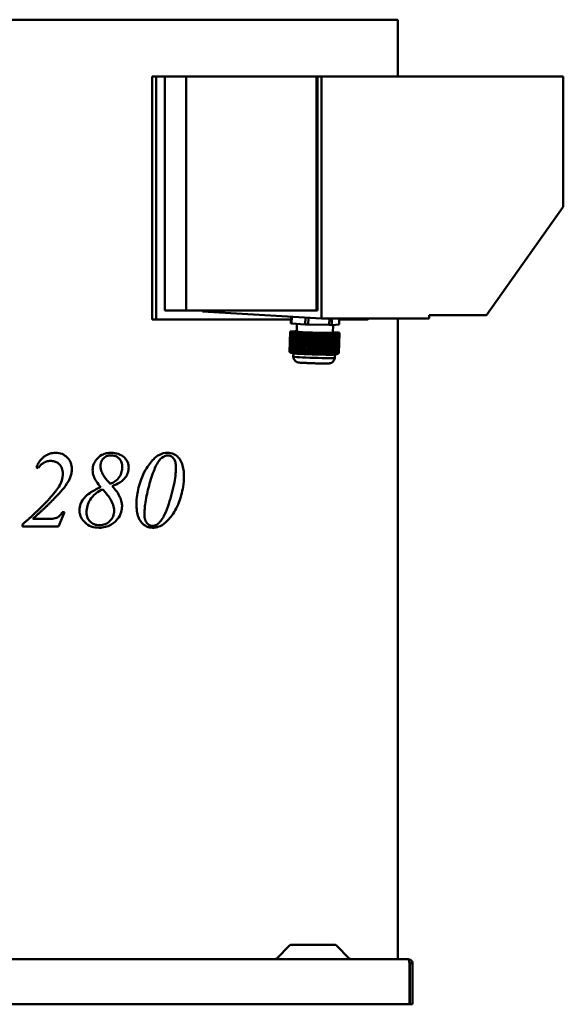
# Model space of a CAD drawing. Header units: millimetres. Extents: x 308 to 952, y 173 to 718.
# Tile 2 of 2: x 651 to 952, y 173 to 718. Entities that reach past the tile are written whole.
import ezdxf

# ---------------------------------------------------------------- set-up
doc = ezdxf.new("R2010")
doc.units = ezdxf.units.MM
doc.header["$LTSCALE"] = 3
doc.layers.add('Widoczne (ISO)', color=7, linetype='Continuous', lineweight=50)

msp = doc.modelspace()

# ---------------------------------------------------------------- linework, layer by layer
at = {"layer": 'Widoczne (ISO)'}
for p, q in [((667.52, 718), (509.03, 718)), ((667.52, 718), (725.15, 718)), ((836.41, 718), (725.15, 718)), ((836.41, 718), (860.28, 718)), ((860.28, 686.5), (860.28, 718)), ((724.2, 686.5), (724.2, 552)), ((726.52, 686.5), (724.2, 686.5)), ((731.39, 686.5), (726.52, 686.5)), ((726.52, 686.5), (726.52, 552)), ((731.39, 557), (731.39, 686.5)), ((731.39, 686.5), (743.06, 686.5)), ((743.06, 686.5), (743.06, 557)), ((743.06, 686.5), (815.24, 686.5)), ((815.24, 686.5), (815.73, 686.5)), ((815.24, 686.5), (815.24, 557)), ((817.92, 686.5), (815.73, 686.5)), ((815.73, 686.5), (815.73, 557)), ((817.92, 686.5), (817.92, 552.6)), ((951.73, 686.5), (817.92, 686.5)), ((951.73, 684.7), (951.73, 686.5)), ((951.73, 684.7), (951.73, 614.5)), ((951.73, 614.5), (909.3, 554.5)), ((742.55, 557), (731.39, 557)), ((742.55, 557), (743.06, 557)), ((743.06, 557), (743.79, 557)), ((815.24, 557), (743.79, 557)), ((752.16, 556.4), (752.16, 557)), ((752.16, 556.4), (817.92, 552.6)), ((815.24, 557), (815.73, 557)), ((724.2, 552), (726.52, 552)), ((726.52, 552), (801.15, 552)), ((801.2, 553.57), (801.09, 549.89)), ((801.38, 549.83), (801.49, 553.55)), ((809.08, 553.11), (808.97, 549.35)), ((810.6, 549.28), (810.71, 553.02)), ((877.48, 552.6), (817.92, 552.6)), ((822.38, 552.6), (822.28, 549.01)), ((823.61, 549), (823.71, 552.6)), ((827.79, 552.6), (827.7, 549.2)), ((827.78, 552), (843.54, 552)), ((843.97, 552.6), (843.54, 552)), ((860.28, 198), (860.28, 552.6)), ((877.48, 552.6), (877.48, 554.5)), ((909.3, 554.5), (877.48, 554.5)), ((800.61, 545.37), (800.29, 534.06)), ((801.04, 545.39), (800.61, 545.37)), ((800.61, 545.37), (801.4, 545.32)), ((801.63, 545.38), (801.04, 545.39)), ((801.07, 533.8), (801.4, 545.32)), ((801.09, 549.89), (801.38, 549.83)), ((801.45, 545.42), (801.24, 545.4)), ((801.24, 545.4), (801.63, 545.38)), ((801.24, 545.39), (801.24, 545.4)), ((801.38, 549.83), (808.97, 549.35)), ((801.4, 545.32), (801.99, 545.31)), ((802.04, 545.4), (801.45, 545.42)), ((801.78, 545.3), (801.45, 533.69)), ((801.87, 545.44), (801.66, 545.43)), ((801.66, 545.43), (802.04, 545.4)), ((801.66, 545.41), (801.66, 545.43)), ((801.99, 545.31), (801.78, 545.3)), ((801.78, 545.3), (802.17, 545.27)), ((801.83, 533.58), (802.17, 545.27)), ((802.45, 545.42), (801.87, 545.44)), ((802.28, 545.46), (802.07, 545.45)), ((802.07, 545.45), (802.45, 545.42)), ((802.07, 545.43), (802.07, 545.45)), ((802.17, 545.27), (802.76, 545.26)), ((802.55, 545.25), (802.21, 533.49)), ((802.87, 545.44), (802.28, 545.46)), ((802.69, 545.48), (802.49, 545.47)), ((802.49, 545.47), (802.87, 545.44)), ((802.49, 545.45), (802.49, 545.47)), ((802.76, 545.26), (802.55, 545.25)), ((802.55, 545.25), (802.94, 545.23)), ((802.6, 533.4), (802.94, 545.23)), ((803.28, 545.46), (802.69, 545.48)), ((803.11, 545.5), (802.9, 545.49)), ((802.9, 545.49), (803.28, 545.46)), ((802.9, 545.47), (802.9, 545.49)), ((802.94, 545.23), (803.53, 545.21)), ((803.32, 545.2), (802.98, 533.32)), ((803.7, 545.48), (803.11, 545.5)), ((803.52, 545.52), (803.31, 545.51)), ((803.31, 545.51), (803.7, 545.48)), ((803.31, 545.49), (803.31, 545.51)), ((803.53, 545.21), (803.32, 545.2)), ((803.32, 545.2), (803.71, 545.18)), ((803.36, 533.25), (803.71, 545.18)), ((804.11, 545.5), (803.52, 545.52)), ((803.71, 545.18), (804.29, 545.16)), ((803.94, 545.54), (803.73, 545.53)), ((803.73, 545.53), (804.11, 545.5)), ((803.73, 545.51), (803.73, 545.53)), ((804.09, 545.15), (803.74, 533.2)), ((804.27, 545.53), (803.94, 545.54)), ((804.29, 545.16), (804.09, 545.15)), ((804.09, 545.15), (804.47, 545.13)), ((804.13, 533.15), (804.47, 545.13)), ((804.27, 545.56), (804.14, 545.55)), ((804.14, 545.55), (804.27, 545.54)), ((804.14, 545.53), (804.14, 545.55)), ((804.39, 549.64), (804.27, 545.34)), ((804.47, 545.13), (805.06, 545.11)), ((804.86, 545.1), (804.51, 533.12)), ((805.06, 545.11), (804.86, 545.1)), ((804.86, 545.1), (805.24, 545.08)), ((804.9, 533.09), (805.24, 545.08)), ((805.24, 545.08), (805.83, 545.07)), ((805.62, 545.06), (805.28, 533.08)), ((805.83, 545.07), (805.62, 545.06)), ((805.62, 545.06), (806.01, 545.03)), ((805.66, 533.08), (806.01, 545.03)), ((806.01, 545.03), (806.6, 545.02)), ((806.39, 545.01), (806.05, 533.08)), ((806.6, 545.02), (806.39, 545.01)), ((806.39, 545.01), (806.78, 544.98)), ((808.97, 549.35), (810.6, 549.28)), ((810.6, 549.28), (822.28, 549.01)), ((822.28, 549.01), (823.61, 549)), ((823.61, 549), (827.7, 549.2)), ((824.38, 549.04), (824.26, 544.76)), ((806.44, 533.1), (806.78, 544.98)), ((806.78, 544.98), (807.37, 544.97)), ((807.16, 544.96), (806.82, 533.13)), ((807.37, 544.97), (807.16, 544.96)), ((807.16, 544.96), (807.55, 544.93)), ((807.21, 533.17), (807.55, 544.93)), ((807.55, 544.93), (808.13, 544.92)), ((807.93, 544.91), (807.59, 533.22)), ((808.13, 544.92), (807.93, 544.91)), ((807.93, 544.91), (808.31, 544.89)), ((807.98, 533.27), (808.31, 544.89)), ((808.31, 544.89), (808.9, 544.87)), ((808.7, 544.86), (808.36, 533.34)), ((808.9, 544.87), (808.7, 544.86)), ((808.7, 544.86), (809.48, 544.81)), ((809.48, 544.81), (809.16, 533.5)), ((809.48, 544.81), (810.69, 544.78)), ((810.36, 533.26), (810.69, 544.78)), ((810.9, 544.79), (810.56, 533.05)), ((810.69, 544.78), (810.9, 544.79)), ((810.9, 544.79), (811.28, 544.77)), ((811.28, 544.77), (810.95, 533.16)), ((811.28, 544.77), (811.88, 544.75)), ((811.54, 533.06), (811.88, 544.75)), ((812.08, 544.76), (811.74, 532.86)), ((811.88, 544.75), (812.08, 544.76)), ((812.08, 544.76), (812.46, 544.74)), ((812.46, 544.74), (812.12, 532.97)), ((812.46, 544.74), (813.06, 544.73)), ((812.72, 532.9), (813.06, 544.73)), ((813.26, 544.74), (812.92, 532.75)), ((813.06, 544.73), (813.26, 544.74)), ((813.26, 544.74), (813.65, 544.71)), ((813.65, 544.71), (813.3, 532.83)), ((813.65, 544.71), (814.24, 544.7)), ((813.9, 532.77), (814.24, 544.7)), ((814.45, 544.71), (814.1, 532.72)), ((814.24, 544.7), (814.45, 544.71)), ((814.45, 544.71), (814.83, 544.68)), ((814.83, 544.68), (814.48, 532.73)), ((814.83, 544.68), (815.42, 544.67)), ((815.08, 532.69), (815.42, 544.67)), ((815.63, 544.68), (815.28, 532.69)), ((815.42, 544.67), (815.63, 544.68)), ((815.63, 544.68), (816.01, 544.66)), ((816.01, 544.66), (815.66, 532.67)), ((816.01, 544.66), (816.6, 544.64)), ((816.26, 532.65), (816.6, 544.64)), ((816.81, 544.65), (816.46, 532.66)), ((816.6, 544.64), (816.81, 544.65)), ((816.81, 544.65), (817.19, 544.63)), ((817.19, 544.63), (816.85, 532.65)), ((817.19, 544.63), (817.79, 544.61)), ((817.44, 532.66), (817.79, 544.61)), ((817.99, 544.62), (817.65, 532.63)), ((817.79, 544.61), (817.99, 544.62)), ((817.99, 544.62), (818.37, 544.6)), ((818.37, 544.6), (818.03, 532.68)), ((818.37, 544.6), (818.97, 544.58)), ((818.63, 532.7), (818.97, 544.58)), ((819.17, 544.59), (818.83, 532.6)), ((818.97, 544.58), (819.17, 544.59)), ((819.17, 544.59), (819.56, 544.57)), ((819.56, 544.57), (819.21, 532.74)), ((819.56, 544.57), (820.15, 544.56)), ((819.81, 532.79), (820.15, 544.56)), ((820.36, 544.57), (820.01, 532.66)), ((820.15, 544.56), (820.36, 544.57)), ((820.36, 544.57), (820.74, 544.54)), ((820.74, 544.54), (820.4, 532.85)), ((820.74, 544.54), (821.33, 544.53)), ((821, 532.92), (821.33, 544.53)), ((821.54, 544.54), (821.2, 532.8)), ((821.33, 544.53), (821.54, 544.54)), ((821.54, 544.54), (821.92, 544.51)), ((821.92, 544.51), (821.59, 532.99)), ((821.92, 544.51), (823.13, 544.49)), ((823.13, 544.49), (822.8, 533.17)), ((823.13, 544.49), (823.56, 544.51)), ((823.17, 544.53), (823.76, 544.52)), ((823.56, 544.51), (823.17, 544.53)), ((823.22, 532.98), (823.56, 544.51)), ((823.76, 544.52), (823.43, 532.9)), ((823.59, 544.55), (824.17, 544.54)), ((823.97, 544.53), (823.59, 544.55)), ((823.63, 532.83), (823.97, 544.53)), ((823.76, 544.52), (823.97, 544.53)), ((824.17, 544.54), (823.84, 532.77)), ((824, 544.57), (824.59, 544.56)), ((824.38, 544.55), (824, 544.57)), ((824.04, 532.72), (824.38, 544.55)), ((824.17, 544.54), (824.38, 544.55)), ((824.59, 544.56), (824.25, 532.68)), ((824.44, 544.94), (824.26, 544.95)), ((824.26, 544.93), (824.44, 544.94)), ((824.82, 544.92), (824.26, 544.93)), ((824.42, 544.59), (825, 544.58)), ((824.8, 544.57), (824.42, 544.59)), ((824.44, 544.94), (824.44, 544.93)), ((824.45, 532.64), (824.8, 544.57)), ((824.59, 544.56), (824.8, 544.57)), ((825, 544.58), (824.66, 532.62)), ((825.21, 544.89), (824.82, 544.92)), ((824.83, 544.61), (825.42, 544.6)), ((825.21, 544.59), (824.83, 544.61)), ((824.87, 532.61), (825.21, 544.59)), ((825, 544.88), (825.21, 544.89)), ((825.59, 544.87), (825, 544.88)), ((825, 544.58), (825.21, 544.59)), ((825.42, 544.6), (825.07, 532.61)), ((825.21, 544.89), (825.2, 544.88)), ((825.24, 544.63), (825.83, 544.62)), ((825.62, 544.61), (825.24, 544.63)), ((825.28, 532.62), (825.62, 544.61)), ((825.42, 544.6), (825.62, 544.61)), ((825.83, 544.62), (825.48, 532.64)), ((825.97, 544.85), (825.59, 544.87)), ((825.66, 544.65), (826.24, 544.64)), ((826.04, 544.63), (825.66, 544.65)), ((825.69, 532.67), (826.04, 544.63)), ((825.77, 544.84), (825.97, 544.85)), ((826.35, 544.82), (825.77, 544.84)), ((825.83, 544.62), (826.04, 544.63)), ((826.24, 544.64), (825.9, 532.72)), ((825.97, 544.85), (825.97, 544.83)), ((826.07, 544.67), (826.66, 544.66)), ((826.45, 544.65), (826.07, 544.67)), ((826.11, 532.77), (826.45, 544.65)), ((826.24, 544.64), (826.45, 544.65)), ((826.66, 544.66), (826.32, 532.83)), ((826.74, 544.8), (826.35, 544.82)), ((826.48, 544.7), (827.07, 544.68)), ((826.87, 544.67), (826.48, 544.7)), ((826.53, 532.91), (826.87, 544.67)), ((826.54, 544.79), (826.74, 544.8)), ((827.12, 544.77), (826.54, 544.79)), ((826.66, 544.66), (826.87, 544.67)), ((827.07, 544.68), (826.73, 532.99)), ((826.74, 544.8), (826.74, 544.78)), ((826.9, 544.72), (827.49, 544.7)), ((827.28, 544.69), (826.9, 544.72)), ((826.95, 533.08), (827.28, 544.69)), ((827.07, 544.68), (827.28, 544.69)), ((827.91, 544.72), (827.12, 544.77)), ((827.49, 544.7), (827.15, 533.18)), ((827.49, 544.7), (827.91, 544.72)), ((827.91, 544.72), (827.58, 533.41)), ((801.96, 533.38), (801.2, 533.68)), ((802.42, 533.29), (802.37, 531.48)), ((803.11, 533.22), (803.05, 533.23)), ((803.77, 533.18), (803.55, 533.18)), ((804.13, 533.15), (804.16, 533.14)), ((804.51, 533.13), (804.16, 533.14)), ((804.51, 533.11), (804.51, 533.12)), ((804.9, 533.09), (804.9, 533.09)), ((805.28, 533.08), (804.9, 533.09)), ((805.29, 533.07), (805.28, 533.08)), ((806.1, 533.03), (805.78, 533.04)), ((806.97, 532.98), (806.84, 532.98)), ((812.92, 532.75), (812.87, 532.74)), ((813.04, 532.74), (812.92, 532.75)), ((814.1, 532.72), (813.96, 532.71)), ((814.41, 532.7), (814.1, 532.72)), ((815.08, 532.69), (815.09, 532.68)), ((815.28, 532.69), (815.09, 532.68)), ((815.66, 532.67), (815.28, 532.69)), ((815.28, 532.69), (815.28, 532.69)), ((815.28, 532.69), (815.28, 532.69)), ((815.66, 532.67), (815.66, 532.67)), ((816.46, 532.66), (816.26, 532.65)), ((816.26, 532.65), (816.26, 532.65)), ((816.46, 532.66), (816.46, 532.66)), ((816.46, 532.66), (816.46, 532.66)), ((816.82, 532.64), (816.46, 532.66)), ((816.82, 532.64), (816.85, 532.65)), ((817.65, 532.63), (817.48, 532.62)), ((817.9, 532.62), (817.65, 532.63)), ((818.83, 532.6), (818.76, 532.6)), ((818.92, 532.6), (818.83, 532.6)), ((823.84, 532.58), (823.75, 532.58)), ((824.54, 532.59), (824.35, 532.6)), ((824.87, 532.61), (824.84, 532.6)), ((825.07, 532.61), (824.87, 532.61)), ((825.07, 532.61), (825.07, 532.61)), ((825.45, 532.63), (825.28, 532.63)), ((825.28, 532.62), (825.28, 532.62)), ((825.41, 532.63), (825.36, 530.82)), ((825.45, 532.63), (825.48, 532.64)), ((825.71, 532.65), (825.65, 532.66)), ((825.86, 532.68), (825.85, 532.68)), ((825.87, 532.69), (826.33, 532.84)), ((661.29, 469.8), (660.24, 470.25)), ((658.32, 441.76), (667.52, 441.76)), ((668.35, 441.76), (667.52, 441.76)), ((672.43, 437.48), (675.77, 445.45)), ((675.77, 445.45), (674.59, 445.45)), ((652.5, 437.48), (652.5, 438.56)), ((667.52, 437.48), (652.5, 437.48)), ((667.52, 437.48), (672.43, 437.48)), ((800.32, 205.56), (793.19, 198.44)), ((801.38, 206), (825.18, 206)), ((826.24, 205.56), (833.36, 198.44)), ((310.58, 198), (865.98, 198)), ((866.71, 195.7), (866.71, 173)), ((866.78, 195.7), (866.78, 173)), ((866.78, 195.7), (868.28, 195.7)), ((868.28, 173), (868.28, 195.7)), ((866.71, 173), (309.85, 173)), ((866.78, 173), (868.28, 173))]:
    msp.add_line(p, q, dxfattribs=at)
for centre, start, end in [((801.38, 204.5), 90, 135), ((825.18, 204.5), 45, 90), ((792.13, 199.5), 270, 315), ((834.42, 199.5), 225, 270)]:
    msp.add_arc(centre, 1.5, start, end, dxfattribs=at)
for centre, major_axis, ratio, start_param, end_param in [((814.26, 545.05), (-10, 0.29), 0.028837, 0, 3.141593), ((813.92, 533.06), (-12, 0.35), 0.028837, 0.079347, 0.437206), ((813.86, 531.15), (11.5, -0.33), 0.028837, 3.141593, 6.283185), ((812.15, 609.34), (-3.09, -78.34), 0.344117, 6.052452, 6.057902), ((813.92, 533.06), (-12, 0.35), 0.028837, 0.450955, 0.528191), ((805.68, 566.61), (-0.16, -33.54), 0.640692, 6.200426, 6.218431), ((813.92, 533.06), (-12, 0.35), 0.028837, 0.565332, 0.622376), ((805.65, 566.05), (-0.16, -32.98), 0.640692, 6.236469, 6.245617), ((813.92, 533.06), (-12, 0.35), 0.028837, 0.670417, 0.695746), ((805.65, 566.05), (-0.16, -32.98), 0.640692, 6.245618, 6.254767), ((813.92, 533.06), (-12, 0.35), 0.028837, 0.695746, 0.721076), ((805.66, 566.61), (-0.16, -33.54), 0.640692, 6.272805, 6.290809), ((813.92, 533.06), (-12, 0.35), 0.028837, 0.769117, 0.82616), ((813.92, 533.06), (-12, 0.35), 0.028837, 0.863302, 0.940538), ((828.58, 608.3), (-15.05, -76.94), 0.984809, 6.188585, 6.194035), ((813.92, 533.06), (-12, 0.35), 0.028837, 0.954286, 1.484404), ((802.52, 609.33), (-0.37, -78.4), 0.640692, 0.218433, 0.223884), ((813.92, 533.06), (-12, 0.35), 0.028837, 1.498153, 1.575388), ((813.92, 533.06), (-12, 0.35), 0.028837, 1.61253, 1.669573), ((816.94, 566.17), (-6.44, -32.91), 0.984809, 0.121659, 0.139663), ((813.92, 533.06), (11.5, -0.33), 0.028836, 4.83229, 4.832391), ((813.92, 533.06), (-12, 0.35), 0.028837, 1.717614, 1.742944), ((816.91, 565.61), (-6.33, -32.37), 0.984809, 0.157702, 0.16685), ((816.91, 565.61), (-6.33, -32.37), 0.984809, 0.166851, 0.175999), ((813.92, 533.06), (-12, 0.35), 0.028837, 1.742944, 1.768274), ((813.92, 533.06), (11.5, -0.33), 0.028836, 4.936682, 4.936783), ((813.92, 533.06), (-12, 0.35), 0.028837, 1.816315, 1.873358), ((816.92, 566.17), (-6.44, -32.91), 0.984809, 0.194038, 0.212042), ((813.92, 533.06), (-12, 0.35), 0.028837, 1.910499, 1.987735), ((827.8, 608.72), (-3.09, -78.34), 0.344117, 6.052452, 6.057902), ((813.92, 533.06), (-12, 0.35), 0.028837, 2.001484, 2.531601), ((806.47, 608.82), (15.05, 76.94), 0.984809, 3.564444, 3.569895), ((813.92, 533.06), (-12, 0.35), 0.028837, 2.54535, 2.622586), ((813.92, 533.06), (-12, 0.35), 0.028837, 2.659727, 2.716771), ((826.15, 566.12), (-1.32, -33.51), 0.344117, 6.268712, 6.286716), ((813.92, 533.06), (12, -0.35), 0.028837, 5.906404, 5.931734), ((826.13, 565.57), (-1.3, -32.95), 0.344117, 0.021569, 0.030717), ((826.13, 565.57), (-1.3, -32.95), 0.344117, 0.030719, 0.039867), ((813.92, 533.06), (12, -0.35), 0.028837, 5.931734, 5.957064), ((813.92, 533.06), (12, -0.35), 0.028837, 6.005105, 6.062148), ((826.14, 566.12), (-1.32, -33.51), 0.344117, 0.057905, 0.07591), ((813.92, 533.06), (12, -0.35), 0.028837, 6.09929, 6.176525), ((815.32, 609.26), (-0.37, -78.4), 0.640692, 0.218433, 0.223884), ((813.92, 533.06), (12, -0.35), 0.028837, 6.190274, 6.203839)]:
    msp.add_ellipse(centre, major_axis=major_axis, ratio=ratio, start_param=start_param, end_param=end_param, dxfattribs=at)
for points, weights in [([(800.29, 534.06), (800.69, 533.92), (801.07, 533.8)], [1.03059895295, 1.03443691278, 1.03615699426]), ([(800.71, 533.87), (800.5, 533.96), (800.29, 534.06)], [1.03615699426, 1.03443691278, 1.03059895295]), ([(801.29, 533.64), (801, 533.75), (800.71, 533.87)], [1.106677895, 1.11299129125, 1.11875016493]), ([(801.07, 533.8), (801.37, 533.68), (801.65, 533.57)], [1.11875016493, 1.11299129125, 1.106677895]), ([(801.1, 533.72), (801.19, 533.68), (801.29, 533.64)], [2.49742927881, 2.50677910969, 2.51583023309]), ([(801.45, 533.69), (801.64, 533.63), (801.83, 533.58)], [2.38492444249, 2.39631910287, 2.40645676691]), ([(801.65, 533.57), (801.55, 533.63), (801.45, 533.69)], [2.51583023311, 2.49767251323, 2.47831262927]), ([(801.83, 533.58), (802.13, 533.46), (802.41, 533.35)], [1.00346989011, 1.00262710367, 1.00121647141]), ([(802.21, 533.49), (802.41, 533.44), (802.6, 533.4)], [2.4257172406, 2.43500827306, 2.44291812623]), ([(802.41, 533.35), (802.31, 533.42), (802.21, 533.49)], [2.64257377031, 2.6197340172, 2.5955942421]), ([(802.6, 533.4), (802.82, 533.31), (803.05, 533.23)], [1.00227152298, 1.00131282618, 1]), ([(802.98, 533.32), (803.17, 533.28), (803.36, 533.25)], [2.45746040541, 2.46421278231, 2.469482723]), ([(803.36, 533.25), (803.46, 533.22), (803.55, 533.18)], [1.00107831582, 1.00057122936, 1]), ([(803.78, 533.17), (803.76, 533.18), (803.74, 533.2)], [1, 1.00039185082, 1.00075998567]), ([(805.66, 533.08), (805.72, 533.06), (805.78, 533.04)], [1.00075998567, 1.00039185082, 1]), ([(806.05, 533.08), (806.24, 533.09), (806.44, 533.1)], [2.469482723, 2.46421278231, 2.45746040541]), ([(806.11, 533.02), (806.08, 533.05), (806.05, 533.08)], [1, 1.00057122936, 1.00107831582]), ([(806.82, 533.13), (807.01, 533.15), (807.21, 533.17)], [2.44291812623, 2.43500827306, 2.4257172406]), ([(806.97, 532.98), (806.9, 533.05), (806.82, 533.13)], [1, 1.00131282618, 1.00227152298]), ([(807.21, 533.17), (807.5, 533.09), (807.79, 533.01)], [2.5955942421, 2.6197340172, 2.64257377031]), ([(807.59, 533.22), (807.78, 533.24), (807.98, 533.27)], [2.40645676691, 2.39631910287, 2.38492444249]), ([(807.79, 533.01), (807.69, 533.11), (807.59, 533.22)], [1.00121647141, 1.00262710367, 1.00346989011]), ([(807.98, 533.27), (808.27, 533.2), (808.56, 533.13)], [2.47831262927, 2.49767251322, 2.51583023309]), ([(808.36, 533.34), (808.75, 533.41), (809.16, 533.5)], [1.03615699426, 1.03443691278, 1.03059895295]), ([(808.56, 533.13), (808.47, 533.23), (808.36, 533.34)], [1.10667789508, 1.11299129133, 1.11875016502]), ([(809.16, 533.5), (809.77, 533.37), (810.36, 533.26)], [1.03059895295, 1.03443691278, 1.03615699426]), ([(810.36, 533.26), (810.46, 533.15), (810.56, 533.05)], [1.11875016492, 1.11299129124, 1.106677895]), ([(810.56, 533.05), (810.75, 533.1), (810.95, 533.16)], [2.51583023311, 2.49767251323, 2.47831262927]), ([(810.95, 533.16), (811.25, 533.11), (811.54, 533.06)], [2.38492444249, 2.39631910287, 2.40645676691]), ([(811.54, 533.06), (811.64, 532.96), (811.74, 532.86)], [1.0034698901, 1.00262710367, 1.0012164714]), ([(811.74, 532.86), (811.93, 532.91), (812.12, 532.97)], [2.64257377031, 2.6197340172, 2.5955942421]), ([(812.12, 532.97), (812.42, 532.93), (812.72, 532.9)], [2.4257172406, 2.43500827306, 2.44291812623]), ([(812.72, 532.9), (812.8, 532.82), (812.87, 532.74)], [1.00227152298, 1.00131282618, 1]), ([(813.3, 532.83), (813.6, 532.8), (813.9, 532.77)], [2.45746040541, 2.46421278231, 2.469482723]), ([(813.9, 532.77), (813.93, 532.74), (813.96, 532.71)], [1.00107831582, 1.00057122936, 1]), ([(814.41, 532.7), (814.44, 532.71), (814.48, 532.73)], [1, 1.00039185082, 1.00075998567]), ([(817.44, 532.66), (817.46, 532.64), (817.48, 532.62)], [1.00075998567, 1.00039185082, 1]), ([(817.9, 532.62), (817.97, 532.65), (818.03, 532.68)], [1, 1.00057122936, 1.00107831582]), ([(818.03, 532.68), (818.33, 532.69), (818.63, 532.7)], [2.469482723, 2.46421278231, 2.45746040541]), ([(818.92, 532.6), (819.06, 532.67), (819.21, 532.74)], [1, 1.00131282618, 1.00227152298]), ([(819.21, 532.74), (819.51, 532.76), (819.81, 532.79)], [2.44291812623, 2.43500827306, 2.4257172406]), ([(819.81, 532.79), (819.91, 532.72), (820.01, 532.66)], [2.5955942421, 2.6197340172, 2.64257377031]), ([(820.01, 532.66), (820.2, 532.75), (820.4, 532.85)], [1.00121647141, 1.00262710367, 1.00346989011]), ([(820.4, 532.85), (820.7, 532.88), (821, 532.92)], [2.40645676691, 2.39631910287, 2.38492444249]), ([(821, 532.92), (821.1, 532.86), (821.2, 532.8)], [2.47831262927, 2.49767251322, 2.51583023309]), ([(821.2, 532.8), (821.39, 532.89), (821.59, 532.99)], [1.10667789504, 1.11299129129, 1.11875016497]), ([(821.59, 532.99), (822.18, 533.07), (822.8, 533.17)], [1.03615699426, 1.03443691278, 1.03059895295]), ([(822.8, 533.17), (823.02, 533.07), (823.22, 532.98)], [1.03059895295, 1.03443691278, 1.03615699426]), ([(823.22, 532.98), (823.02, 532.89), (822.83, 532.79)], [1.11875016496, 1.11299129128, 1.10667789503]), ([(822.83, 532.79), (823.13, 532.85), (823.43, 532.9)], [2.51583023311, 2.49767251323, 2.47831262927]), ([(823.63, 532.83), (823.43, 532.74), (823.24, 532.64)], [1.00346989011, 1.00262710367, 1.00121647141]), ([(823.24, 532.64), (823.53, 532.71), (823.84, 532.77)], [2.64257377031, 2.6197340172, 2.5955942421]), ([(823.43, 532.9), (823.53, 532.87), (823.63, 532.83)], [2.38492444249, 2.39631910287, 2.40645676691]), ([(824.04, 532.72), (823.89, 532.65), (823.74, 532.58)], [1.00227152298, 1.00131282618, 1]), ([(823.84, 532.77), (823.94, 532.74), (824.04, 532.72)], [2.4257172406, 2.43500827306, 2.44291812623]), ([(824.25, 532.68), (824.35, 532.66), (824.45, 532.64)], [2.45746040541, 2.46421278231, 2.469482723]), ([(824.45, 532.64), (824.39, 532.61), (824.33, 532.59)], [1.00107831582, 1.00057122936, 1]), ([(824.54, 532.59), (824.6, 532.61), (824.66, 532.62)], [1, 1.00039185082, 1.00075998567]), ([(825.69, 532.67), (825.66, 532.66), (825.62, 532.64)], [1.00075998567, 1.00039185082, 1]), ([(825.71, 532.65), (825.8, 532.69), (825.9, 532.72)], [1, 1.00057122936, 1.00107831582]), ([(825.86, 532.68), (826.08, 532.76), (826.32, 532.83)], [1, 1.00131282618, 1.00227152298]), ([(825.9, 532.72), (826, 532.74), (826.11, 532.77)], [2.469482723, 2.46421278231, 2.45746040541]), ([(826.32, 532.83), (826.42, 532.87), (826.53, 532.91)], [2.44291812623, 2.43500827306, 2.4257172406]), ([(826.53, 532.92), (826.63, 532.95), (826.73, 532.99)], [1.00282211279, 1.00317966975, 1.00346989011]), ([(826.73, 532.99), (826.84, 533.03), (826.95, 533.08)], [2.40645676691, 2.39631910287, 2.38492444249]), ([(826.95, 533.11), (827.05, 533.14), (827.15, 533.18)], [1.11470501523, 1.11676067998, 1.11875016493]), ([(827.15, 533.18), (827.36, 533.28), (827.58, 533.41)], [1.03615699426, 1.03443691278, 1.03059895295])]:
    msp.add_rational_spline(points, weights, degree=2, dxfattribs=at)
for points, degree, knots in [([(804.26, 528.56), (804.17, 528.61), (804.08, 528.66), (803.86, 528.82), (803.73, 528.91), (803.46, 529.16), (803.3, 529.31), (802.98, 529.73), (802.81, 529.99), (802.52, 530.65), (802.41, 531.05), (802.37, 531.48)], 3, [3.08819571, 3.08819571, 3.08819571, 3.08819571, 3.09833902, 3.09833902, 3.10848232, 3.10848232, 3.11862563, 3.11862563, 3.12876893, 3.12876893, 3.13891224, 3.13891224, 3.13891224, 3.13891224]), ([(825.36, 530.82), (825.3, 530.42), (825.17, 530.06), (824.87, 529.42), (824.68, 529.16), (824.33, 528.75), (824.17, 528.59), (823.87, 528.35), (823.74, 528.26), (823.51, 528.12), (823.41, 528.06), (823.31, 528.01), (823.31, 528.01), (823.3, 528.01)], 3, [0.004345, 0.004345, 0.004345, 0.004345, 0.01372593, 0.01372593, 0.02386924, 0.02386924, 0.03401254, 0.03401254, 0.04415585, 0.04415585, 0.05429915, 0.05429915, 0.05506153, 0.05506153, 0.05506153, 0.05506153]), ([(823.3, 528.01), (823.18, 527.95), (823.1, 527.92), (822.94, 527.87), (822.88, 527.85), (822.72, 527.82), (822.65, 527.8), (822.36, 527.76), (822.18, 527.75), (821.43, 527.72), (820.72, 527.71), (819.13, 527.71), (818.34, 527.72), (816.64, 527.74), (815.73, 527.76), (813.88, 527.81), (812.94, 527.84), (811.12, 527.9), (810.24, 527.94), (808.62, 528.01), (807.88, 528.05), (806.61, 528.13), (806.09, 528.17), (805.48, 528.23), (805.3, 528.25), (805.05, 528.29), (804.97, 528.3), (804.8, 528.34), (804.73, 528.36), (804.6, 528.4), (804.55, 528.42), (804.43, 528.47), (804.35, 528.5), (804.26, 528.56)], 3, [0.055062, 0.055062, 0.055062, 0.055062, 0.079229, 0.079229, 0.110399, 0.110399, 0.16601, 0.16601, 0.368705, 0.368705, 0.799196, 0.799196, 1.127979, 1.127979, 1.451431, 1.451431, 1.773654, 1.773654, 2.096028, 2.096028, 2.420173, 2.420173, 2.751995, 2.751995, 2.920095, 2.920095, 3.004145, 3.004145, 3.046171, 3.046171, 3.067183, 3.067183, 3.088196, 3.088196, 3.088196, 3.088196]), ([(660.24, 470.25), (661.75, 474.08), (666.02, 477.2), (667.52, 477.72)], 2, [0, 0, 0, 1, 1.47868, 1.47868, 1.47868]), ([(667.52, 477.72), (668.07, 477.92), (668.64, 478.06), (669.78, 478.25), (670.34, 478.29), (670.9, 478.29)], 3, [0, 0, 0, 0, 0.176889, 0.176889, 0.3454654, 0.3454654, 0.3454654, 0.3454654]), ([(670.9, 478.29), (672.12, 478.29), (673.31, 478.09), (675.44, 477.2), (676.32, 476.61), (677.21, 475.76), (677.31, 475.65), (678.22, 474.71), (678.86, 473.76), (679.7, 471.62), (679.89, 470.51), (679.89, 469.37)], 3, [0, 0, 0, 0, 0.367314, 0.367314, 0.693303, 0.693303, 0.736902, 0.736902, 1.091482, 1.091482, 1.437933, 1.437933, 1.437933, 1.437933]), ([(691.36, 468.72), (691.36, 469.9), (691.55, 471.03), (692.38, 473.1), (692.94, 473.97), (694.24, 475.47), (695.19, 476.37), (697.33, 477.52), (698.2, 477.83), (699.96, 478.22), (700.82, 478.29), (701.68, 478.29)], 3, [0, 0, 0, 0, 0.352848, 0.352848, 0.671632, 0.671632, 0.963497, 0.963497, 1.149762, 1.149762, 1.326014, 1.326014, 1.326014, 1.326014]), ([(701.58, 476.82), (700.75, 476.82), (699.9, 476.7), (698.45, 476.11), (697.86, 475.72), (696.92, 474.77), (696.5, 474.21), (696.02, 473.1), (695.91, 472.7), (695.74, 471.84), (695.7, 471.37), (695.7, 470.91)], 3, [0, 0, 0, 0, 0.2768842, 0.2768842, 0.5048101, 0.5048101, 0.6903771, 0.6903771, 0.7864117, 0.7864117, 0.8933388, 0.8933388, 0.8933388, 0.8933388]), ([(707.73, 470.35), (707.73, 471.23), (707.62, 472.11), (707.12, 473.59), (706.8, 474.18), (706.03, 475.13), (705.54, 475.6), (704.4, 476.28), (703.87, 476.49), (702.76, 476.76), (702.17, 476.82), (701.58, 476.82)], 3, [0, 0, 0, 0, 0.2645356, 0.2645356, 0.4758912, 0.4758912, 0.6514615, 0.6514615, 0.7856149, 0.7856149, 0.9236515, 0.9236515, 0.9236515, 0.9236515]), ([(701.68, 478.29), (703.01, 478.29), (704.32, 478.12), (707.17, 477.12), (708.18, 476.28), (709.47, 475.07), (710.13, 474.25), (710.86, 472.77), (711.04, 472.23), (711.27, 471.15), (711.32, 470.64), (711.32, 470.12)], 3, [0, 0, 0, 0, 0.438492, 0.438492, 1.012118, 1.012118, 1.800938, 1.800938, 2.220026, 2.220026, 2.587511, 2.587511, 2.587511, 2.587511]), ([(718.19, 463.49), (718.89, 465.33), (719.7, 467.1), (721.93, 471.11), (723.44, 473.16), (725.15, 474.83)], 3, [0, 0, 0, 0, 0.614069, 0.614069, 1.492235, 1.492235, 1.492235, 1.492235]), ([(732.96, 476.76), (732.13, 476.76), (731.33, 476.52), (729.19, 475.38), (728.54, 474.52), (727.08, 472.58), (726.05, 470.44), (725.15, 468.14)], 3, [0, 0, 0, 0, 0.349152, 0.349152, 0.974102, 0.974102, 2.839107, 2.839107, 2.839107, 2.839107]), ([(725.96, 475.58), (726.61, 476.15), (727.3, 476.64), (729.57, 477.9), (731.21, 478.29), (732.89, 478.29)], 3, [0, 0, 0, 0, 0.324645, 0.324645, 1.038296, 1.038296, 1.038296, 1.038296]), ([(732.89, 478.29), (734.06, 478.29), (735.22, 478.07), (737.92, 476.76), (738.9, 475.6), (739.99, 474.24), (740.51, 473.24), (741.25, 471.05), (741.49, 469.91), (741.79, 467.58), (741.85, 466.38), (741.85, 465.19)], 3, [0, 0, 0, 0, 0.49656, 0.49656, 1.21026, 1.21026, 2.333214, 2.333214, 3.379904, 3.379904, 4.439808, 4.439808, 4.439808, 4.439808]), ([(737.43, 470.39), (737.43, 471.28), (737.36, 472.21), (736.99, 473.68), (736.76, 474.25), (736.16, 475.18), (735.83, 475.52), (735.13, 476.12), (734.71, 476.37), (733.84, 476.69), (733.4, 476.76), (732.96, 476.76)], 3, [0, 0, 0, 0, 0.269493, 0.269493, 0.468731, 0.468731, 0.647604, 0.647604, 0.870747, 0.870747, 1.08796, 1.08796, 1.08796, 1.08796]), ([(674.89, 466.86), (674.89, 467.87), (674.73, 468.88), (674.19, 470.21), (674, 470.57), (673.32, 471.59), (672.74, 472.19), (671.53, 473.02), (670.94, 473.3), (669.59, 473.7), (668.86, 473.78), (668.12, 473.78)], 3, [0, 0, 0, 0, 0.305276, 0.305276, 0.42963, 0.42963, 0.671689, 0.671689, 0.870125, 0.870125, 1.091297, 1.091297, 1.091297, 1.091297]), ([(679.89, 469.37), (679.89, 468.53), (679.81, 467.69), (679.51, 466.06), (679.28, 465.29), (678.97, 464.54)], 3, [0, 0, 0, 0, 0.2531122, 0.2531122, 0.4969787, 0.4969787, 0.4969787, 0.4969787]), ([(695.83, 459.24), (695.04, 460.23), (694.22, 461.31), (692.76, 463.54), (692.31, 464.43), (691.59, 466.38), (691.36, 467.53), (691.36, 468.72)], 3, [0, 0, 0, 0, 0.390753, 0.390753, 0.816493, 0.816493, 1.373056, 1.373056, 1.373056, 1.373056]), ([(695.7, 470.91), (695.7, 470.27), (695.77, 469.63), (696.05, 468.39), (696.27, 467.81), (696.55, 467.25)], 3, [0, 0, 0, 0, 0.1925315, 0.1925315, 0.3828968, 0.3828968, 0.3828968, 0.3828968]), ([(701.03, 461.1), (702.04, 461.45), (703.01, 461.92), (704.95, 463.34), (705.64, 464.18), (706.7, 465.75), (707.14, 466.72), (707.63, 468.63), (707.73, 469.48), (707.73, 470.35)], 3, [0, 0, 0, 0, 0.349928, 0.349928, 0.777467, 0.777467, 1.335697, 1.335697, 1.769898, 1.769898, 1.769898, 1.769898]), ([(711.32, 470.12), (711.32, 469.09), (711.16, 468.09), (710.48, 466.19), (710, 465.34), (708.89, 463.86), (708.01, 462.87), (705.08, 461.02), (703.63, 460.38), (702.17, 459.86)], 3, [0, 0, 0, 0, 0.311416, 0.311416, 0.618451, 0.618451, 0.901244, 0.901244, 1.124109, 1.124109, 1.124109, 1.124109]), ([(733.48, 449.93), (734.11, 451.92), (734.7, 453.96), (735.73, 457.93), (736.19, 459.92), (736.85, 463.5), (737.09, 465.13), (737.36, 467.95), (737.43, 469.18), (737.43, 470.39)], 3, [0, 0, 0, 0, 0.653622, 0.653622, 1.26871, 1.26871, 1.760235, 1.760235, 2.122711, 2.122711, 2.122711, 2.122711]), ([(672.63, 459.47), (673.32, 460.54), (673.87, 461.68), (674.68, 464.18), (674.89, 465.5), (674.89, 466.86)], 3, [0, 0, 0, 0, 0.382108, 0.382108, 0.7878441, 0.7878441, 0.7878441, 0.7878441]), ([(678.97, 464.54), (678.48, 463.38), (677.84, 462.24), (676.14, 459.67), (674.95, 458.19), (673.74, 456.82)], 3, [0, 0, 0, 0, 0.3777584, 0.3777584, 0.926108, 0.926108, 0.926108, 0.926108]), ([(696.55, 467.25), (696.96, 466.43), (697.49, 465.6), (698.92, 463.57), (699.99, 462.28), (701.03, 461.1)], 3, [0, 0, 0, 0, 0.279349, 0.279349, 0.7666918, 0.7666918, 0.7666918, 0.7666918]), ([(715.6, 449.93), (715.6, 451.56), (715.72, 453.19), (716.13, 456.22), (716.41, 457.61), (717.15, 460.52), (717.63, 462.03), (718.19, 463.49)], 3, [0, 0, 0, 0, 0.490902, 0.490902, 0.920668, 0.920668, 1.408279, 1.408279, 1.408279, 1.408279]), ([(741.85, 465.19), (741.85, 463.27), (741.69, 461.36), (740.91, 456.34), (740.05, 453.3), (737.86, 447.72), (736.35, 445.06), (734.53, 442.74)], 3, [0, 0, 0, 0, 0.576819, 0.576819, 1.544146, 1.544146, 2.695725, 2.695725, 2.695725, 2.695725]), ([(667.52, 452.99), (668.52, 454.11), (669.52, 455.28), (670.86, 456.97), (671.26, 457.5), (671.98, 458.5), (672.31, 458.98), (672.63, 459.47)], 3, [0, 0, 0, 0, 0.4515607, 0.4515607, 0.6490652, 0.6490652, 0.8241264, 0.8241264, 0.8241264, 0.8241264]), ([(684.07, 446.53), (684.07, 447.7), (684.29, 448.82), (685.35, 451.55), (686.32, 452.83), (687.66, 454.4), (688.71, 455.26), (691.44, 457.14), (693.5, 458.22), (695.83, 459.24)], 3, [0, 0, 0, 0, 0.3497, 0.3497, 0.880723, 0.880723, 1.771552, 1.771552, 3.186106, 3.186106, 3.186106, 3.186106]), ([(696.94, 458.03), (695.58, 457.47), (694.26, 456.74), (691.55, 454.58), (690.61, 453.32), (689.34, 451.2), (688.83, 450.05), (688.18, 447.67), (688.02, 446.49), (688.02, 445.29)], 3, [0, 0, 0, 0, 0.471689, 0.471689, 1.072379, 1.072379, 1.697567, 1.697567, 2.286532, 2.286532, 2.286532, 2.286532]), ([(703.22, 446.17), (703.22, 447.27), (703.01, 448.36), (702.15, 451.01), (701.38, 452.29), (700.08, 454.36), (698.7, 456.1), (696.94, 458.03)], 3, [0, 0, 0, 0, 0.331503, 0.331503, 0.847389, 0.847389, 2.393397, 2.393397, 2.393397, 2.393397]), ([(702.17, 459.86), (703.05, 458.91), (703.91, 457.89), (705.45, 455.75), (706.03, 454.76), (706.87, 452.92), (707.19, 452), (707.55, 450.28), (707.63, 449.52), (707.63, 448.75)], 3, [0, 0, 0, 0, 0.408707, 0.408707, 0.824521, 0.824521, 1.206998, 1.206998, 1.503811, 1.503811, 1.503811, 1.503811]), ([(722.24, 458.88), (721.86, 457.4), (721.51, 455.89), (720.89, 452.8), (720.61, 451.19), (720.28, 448.58), (720.17, 447.57), (720.05, 445.7), (720.02, 444.84), (720.02, 443.98)], 3, [0, 0, 0, 0, 0.470126, 0.470126, 0.95947, 0.95947, 1.263881, 1.263881, 1.521858, 1.521858, 1.521858, 1.521858]), ([(673.74, 456.82), (672.57, 455.5), (671.35, 454.19), (669.25, 452.03), (668.39, 451.16), (667.52, 450.3)], 3, [0, 0, 0, 0, 0.5325968, 0.5325968, 0.8987709, 0.8987709, 0.8987709, 0.8987709]), ([(707.63, 448.75), (707.63, 447.62), (707.48, 446.51), (706.72, 444.03), (706.03, 442.77), (704.47, 440.82), (703.29, 439.52), (700.54, 437.91), (699.51, 437.49), (697.28, 436.92), (696.11, 436.79), (694.92, 436.79)], 3, [0, 0, 0, 0, 0.340304, 0.340304, 0.78926, 0.78926, 1.128422, 1.128422, 1.314233, 1.314233, 1.508414, 1.508414, 1.508414, 1.508414]), ([(724.62, 436.79), (723.48, 436.79), (722.31, 437), (720.15, 438.02), (719.23, 438.74), (717.91, 440.25), (717.25, 441.12), (716.29, 443.68), (716.02, 444.85), (715.67, 447.31), (715.6, 448.63), (715.6, 449.93)], 3, [0, 0, 0, 0, 0.480959, 0.480959, 0.911348, 0.911348, 1.158648, 1.158648, 1.33905, 1.33905, 1.535009, 1.535009, 1.535009, 1.535009]), ([(727.66, 439.05), (728.3, 439.65), (728.89, 440.34), (730.07, 442.01), (730.65, 443.01), (732.08, 445.87), (732.84, 447.89), (733.48, 449.93)], 3, [0, 0, 0, 0, 0.324571, 0.324571, 0.708763, 0.708763, 1.377206, 1.377206, 1.377206, 1.377206]), ([(668.35, 441.76), (669.37, 441.76), (670.42, 441.89), (672.24, 442.61), (672.84, 443.07), (673.55, 443.75), (673.8, 444.05), (674.25, 444.71), (674.44, 445.07), (674.59, 445.45)], 3, [0, 0, 0, 0, 0.3076558, 0.3076558, 0.5866397, 0.5866397, 0.7752965, 0.7752965, 0.9691603, 0.9691603, 0.9691603, 0.9691603]), ([(694.92, 436.79), (693.44, 436.79), (691.95, 437), (689.29, 438), (688.17, 438.7), (686.52, 440.25), (685.52, 441.33), (684.58, 443.42), (684.39, 444), (684.13, 445.24), (684.07, 445.88), (684.07, 446.53)], 3, [0, 0, 0, 0, 0.470288, 0.470288, 0.885436, 0.885436, 1.160528, 1.160528, 1.262178, 1.262178, 1.369001, 1.369001, 1.369001, 1.369001]), ([(688.02, 445.29), (688.02, 444.27), (688.17, 443.26), (688.84, 441.59), (689.26, 440.93), (690.23, 439.88), (690.85, 439.35), (692.25, 438.65), (692.85, 438.45), (694.05, 438.21), (694.65, 438.16), (695.24, 438.16)], 3, [0, 0, 0, 0, 0.304944, 0.304944, 0.544985, 0.544985, 0.742462, 0.742462, 0.874291, 0.874291, 1.00269, 1.00269, 1.00269, 1.00269]), ([(695.24, 438.16), (696.33, 438.16), (697.37, 438.35), (699.54, 439.25), (700.38, 439.97), (701.66, 441.29), (702.23, 442.12), (702.84, 443.58), (702.99, 444.1), (703.18, 445.15), (703.22, 445.66), (703.22, 446.17)], 3, [0, 0, 0, 0, 0.344756, 0.344756, 0.752953, 0.752953, 1.242805, 1.242805, 1.502277, 1.502277, 1.740937, 1.740937, 1.740937, 1.740937]), ([(720.02, 443.98), (720.02, 443.05), (720.11, 442.09), (720.55, 440.64), (720.8, 440.11), (721.43, 439.26), (721.79, 438.92), (722.51, 438.39), (722.92, 438.18), (723.76, 437.92), (724.17, 437.87), (724.59, 437.87)], 3, [0, 0, 0, 0, 0.279428, 0.279428, 0.469492, 0.469492, 0.636676, 0.636676, 0.830618, 0.830618, 1.021096, 1.021096, 1.021096, 1.021096]), ([(734.53, 442.74), (733.96, 442.03), (733.38, 441.36), (731.51, 439.47), (730.16, 438.42), (728.71, 437.67)], 3, [0, 0, 0, 0, 0.3196364, 0.3196364, 0.9744231, 0.9744231, 0.9744231, 0.9744231]), ([(725.15, 437.9), (725.38, 437.92), (725.62, 437.97), (726.5, 438.21), (727.11, 438.53), (727.66, 439.05)], 3, [0.0500736, 0.0500736, 0.0500736, 0.0500736, 0.1505733, 0.1505733, 0.4310714, 0.4310714, 0.4310714, 0.4310714]), ([(728.71, 437.67), (728.29, 437.46), (727.85, 437.29), (726.67, 436.95), (725.91, 436.84), (725.15, 436.8)], 3, [0, 0, 0, 0, 0.190436, 0.190436, 0.5122588, 0.5122588, 0.5122588, 0.5122588]), ([(865.98, 198), (866.11, 198), (866.36, 197.42), (866.6, 196.22), (866.71, 195.7)], 3, [0, 0, 0, 0, 0.897598, 1.570796, 1.570796, 1.570796, 1.570796]), ([(868.28, 195.7), (868.28, 196.39), (867.7, 197.58), (866.49, 198), (865.98, 198)], 3, [0, 0, 0, 0, 0.897598, 1.570796, 1.570796, 1.570796, 1.570796]), ([(866.6, 196.19), (866.62, 196.18), (866.63, 196.16), (866.68, 196.08), (866.72, 196.01), (866.76, 195.86), (866.78, 195.78), (866.78, 195.7)], 3, [-0.06174745, -0.06174745, -0.06174745, -0.06174745, -0.05459363, -0.05459363, -0.02727249, -0.02727249, 0, 0, 0, 0])]:
    msp.add_open_spline(points, degree=degree, knots=knots, dxfattribs=at)
for points, degree in [([(725.15, 474.83), (725.41, 475.09), (725.69, 475.34), (725.96, 475.58)], 3), ([(667.52, 473.76), (663.77, 473.49), (661.29, 469.8)], 2), ([(668.12, 473.78), (667.92, 473.78), (667.72, 473.78), (667.52, 473.76)], 3), ([(725.15, 468.14), (724.01, 465.26), (723.04, 461.98), (722.24, 458.88)], 3), ([(652.5, 438.56), (662.03, 446.9), (667.52, 452.99)], 2), ([(667.52, 450.3), (663.47, 446.32), (658.32, 441.76)], 2), ([(724.59, 437.87), (724.78, 437.87), (724.96, 437.88), (725.15, 437.9)], 3), ([(725.15, 436.8), (724.97, 436.79), (724.8, 436.79), (724.62, 436.79)], 3)]:
    msp.add_open_spline(points, degree=degree, dxfattribs=at)

doc.saveas('drawing.dxf')
